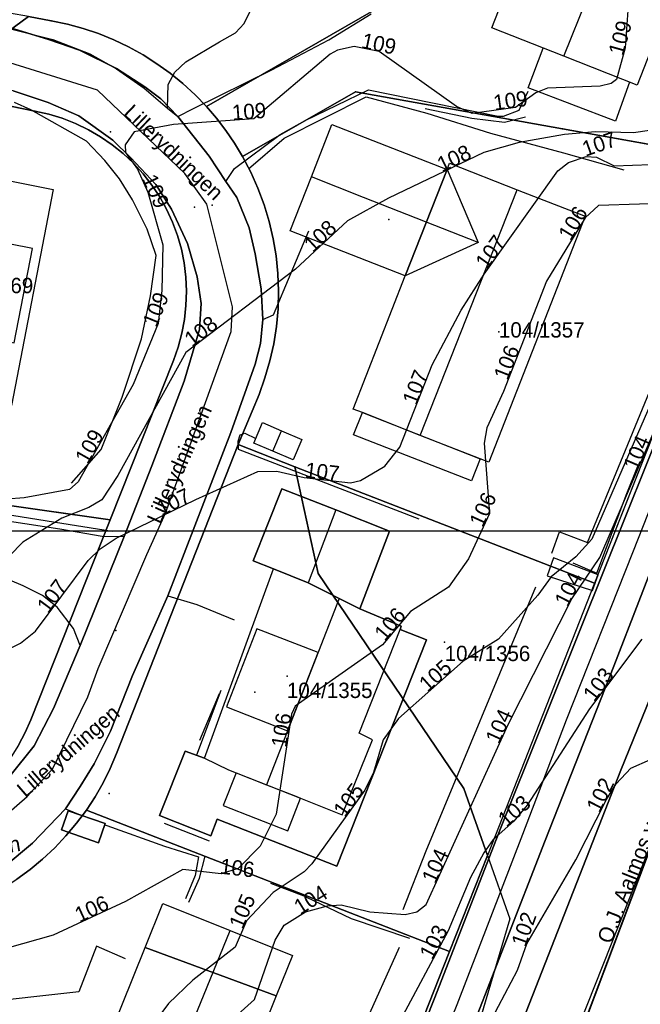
# Model space of a CAD drawing. Header units: metres. Extents: x 92348 to 92653, y 1600225 to 1600392.
# Tile 12 of 14: x 92551 to 92592, y 1600269 to 1600333. Entities that reach past the tile are written whole.
import ezdxf

# ---------------------------------------------------------------- set-up
doc = ezdxf.new("R2010")
doc.units = ezdxf.units.M
doc.header["$LTSCALE"] = 25.4
for name, color, linetype in [('Adresse', 10, 'Continuous'), ('AnnenBygning', 10, 'Continuous'), ('AnnetVegarealAvgrensning', 10, 'Continuous'), ('ArealressursFlate', 10, 'Continuous'), ('ArealressursGrense', 10, 'Continuous'), ('Bestillingspolygon', 10, 'Continuous'), ('Bygning', 10, 'Continuous'), ('Bygningsdelelinje', 10, 'Continuous'), ('Bygningslinje', 10, 'Continuous'), ('Eiendomsgrense', 10, 'Continuous'), ('elveg20.v_kartverket_255_veglenke', 10, 'Continuous'), ('GatenavnTekst', 10, 'Continuous'), ('Gidtekst', 10, 'Continuous'), ('Gjerde', 10, 'Continuous'), ('GnrBnrTekst', 10, 'Continuous'), ('Hekk', 10, 'Continuous'), ('HoydeTekst', 10, 'Continuous'), ('HøydeKurve', 10, 'Continuous'), ('KantUtsnitt', 10, 'Continuous'), ('Kumlokk', 10, 'Continuous'), ('MurLoddrett', 10, 'Continuous'), ('Mønelinje', 10, 'Continuous'), ('Rutenett', 10, 'Continuous'), ('Takkant', 10, 'Continuous'), ('Taksprang', 10, 'Continuous'), ('TaksprangBunn', 10, 'Continuous'), ('Teig', 10, 'Continuous'), ('Teiggrensepunkt', 10, 'Continuous'), ('Trapp', 10, 'Continuous'), ('VegAnnenAvgrensning', 10, 'Continuous'), ('Vegdekkekant', 10, 'Continuous'), ('VegGåendeOgSyklende', 10, 'Continuous'), ('VegKjørende', 10, 'Continuous'), ('Veranda', 10, 'Continuous')]:
    doc.layers.add(name, color=color, linetype=linetype)

msp = doc.modelspace()

# ---------------------------------------------------------------- linework, layer by layer
at = {"layer": 'Adresse'}
for p in [(92575.21, 1600320.297), (92566.484, 1600289.483)]:
    msp.add_point(p, dxfattribs=at)
at = {"layer": 'AnnenBygning'}
for points in [[(92566.41, 1600305.72, 108.85), (92566.98, 1600307.05, 108.85), (92568.22, 1600306.52, 109.23), (92569.54, 1600305.96, 108.85), (92568.98, 1600304.63, 108.85), (92567.66, 1600305.2, 109.23)], [(92553.89, 1600280.51, 107.84), (92554.33, 1600281.76, 107.6), (92556.74, 1600280.92, 107.6), (92556.3, 1600279.67, 107.84)]]:
    msp.add_polyline3d(points, close=True, dxfattribs=at)
at = {"layer": 'AnnetVegarealAvgrensning'}
msp.add_line((92554.14, 1600281.88, 106.48), (92555.22, 1600281.44, 106.48), dxfattribs=at)
for points in [[(92560.79, 1600327.55, 109.05), (92560.84, 1600329.09, 109.06), (92561.27, 1600329.89, 109), (92562, 1600330.57, 108.99), (92564.18, 1600331.86, 108.98), (92565.23, 1600332.44, 108.98), (92565.8, 1600333.05, 109), (92566.4, 1600334.29, 109.13), (92566.64, 1600336.5, 109.11)], [(92561.46, 1600326.99, 109.03), (92562.5, 1600327.53, 109.07), (92567.6, 1600330.03, 109.09), (92571.31, 1600331.99, 109.14), (92574.06, 1600333.68, 109.22)], [(92564.6, 1600322.77, 108.63), (92565.15, 1600323.62, 108.75), (92568.13, 1600325.83, 108.89), (92569.77, 1600326.74, 108.92), (92573.9, 1600328.74, 109.02)], [(92573.9, 1600328.74, 109.02), (92582.35, 1600327.01, 109.17), (92582.68, 1600327.01, 109.17), (92583.71, 1600327.42, 109.17), (92584.3, 1600328.65, 109.17)], [(92567.01, 1600313.78, 107.87), (92567.7, 1600314.08, 107.88), (92570.01, 1600319.54, 107.92)], [(92577.2, 1600300.76, 106.72), (92565.42, 1600305.29, 107.53), (92565.4, 1600305.84, 107.53), (92565.53, 1600306.26, 107.57), (92565.84, 1600306.36, 107.61), (92566.54, 1600306.02, 107.61)], [(92547.2, 1600301.22, 108.75), (92550.5, 1600300.64, 107.97), (92553.79, 1600300.13, 107.4), (92556.54, 1600299.65, 106.84), (92557.97, 1600299.64, 106.84)], [(92555.11, 1600292.53, 106.42), (92554.67, 1600293.63, 106.58), (92553.61, 1600295.03, 106.85), (92552.65, 1600295.78, 107.05), (92551.4, 1600296.42, 107.41), (92549.49, 1600297.21, 107.86), (92546.83, 1600297.86, 108.43)], [(92560.81, 1600295.77, 106.84), (92562.71, 1600295.2, 106.89), (92565.13, 1600294.2, 106.84)], [(92556.72, 1600280.85, 106.48), (92556.85, 1600280.79, 106.48), (92560.61, 1600279.45, 106.23), (92562.81, 1600278.75, 106.25), (92562.59, 1600277.55, 106.14), (92561.97, 1600276.02, 106.13)], [(92558.06, 1600272.1, 106.14), (92556.18, 1600272.93, 106.14), (92555.02, 1600269.96, 106.14), (92548.18, 1600269.21, 106.09)]]:
    msp.add_polyline3d(points, dxfattribs=at)
at = {"layer": 'ArealressursFlate'}
for points in [[(92626.35, 1600369.82), (92572.99, 1600228.22), (92572.49, 1600228.47), (92566.53, 1600231.48), (92559.38, 1600234.52), (92559.38, 1600234.53), (92561.78, 1600234.11), (92563.98, 1600234.03), (92566.17, 1600234.51), (92567.97, 1600235.26), (92569.89, 1600236.6), (92571.18, 1600237.88), (92572.19, 1600239.49), (92573.07, 1600240.91), (92575.81, 1600247.75), (92583.15, 1600266.06), (92590.33, 1600284.4), (92595.33, 1600296.7)], [(92550.16, 1600278.1), (92552, 1600279.65), (92554.14, 1600281.88), (92555.11, 1600283.34), (92556.02, 1600284.81), (92557.08, 1600286.94), (92558.52, 1600290.57), (92560.81, 1600295.77), (92564.93, 1600306.41), (92566.51, 1600310.85), (92566.85, 1600312.2), (92567.01, 1600313.78), (92566.9, 1600315.76), (92566.51, 1600318.05), (92566.11, 1600319.75), (92565.32, 1600321.73), (92564.6, 1600322.77), (92563.5, 1600324.42), (92561.46, 1600326.99), (92560.36, 1600328.15), (92559.32, 1600328.94), (92557.48, 1600330.13), (92555.06, 1600331.31), (92553.05, 1600332.02), (92550.78, 1600332.72)], [(92550.78, 1600332.72), (92553.05, 1600332.02), (92555.06, 1600331.31), (92557.48, 1600330.13), (92559.32, 1600328.94), (92560.36, 1600328.15), (92561.46, 1600326.99), (92563.5, 1600324.42), (92564.6, 1600322.77), (92565.32, 1600321.73), (92566.11, 1600319.75), (92566.51, 1600318.05), (92566.9, 1600315.76), (92567.01, 1600313.78), (92566.85, 1600312.2), (92566.51, 1600310.85), (92564.93, 1600306.41), (92560.81, 1600295.77), (92558.52, 1600290.57), (92557.08, 1600286.94), (92556.02, 1600284.81), (92555.11, 1600283.34), (92554.14, 1600281.88), (92552, 1600279.65), (92550.16, 1600278.1)], [(92550.52, 1600284.02), (92552.11, 1600286), (92553.36, 1600288.42), (92555.11, 1600292.53), (92557.97, 1600299.64), (92559.78, 1600304.24), (92561.88, 1600309.76), (92562.88, 1600313.11), (92562.99, 1600314.82), (92562.72, 1600316.54), (92562.1, 1600318.73), (92561.05, 1600320.96), (92560.04, 1600322.56), (92558.4, 1600324.3), (92557.23, 1600325.46), (92555.01, 1600327.04), (92553.01, 1600327.9), (92550.74, 1600328.67)], [(92550.74, 1600328.67), (92553.01, 1600327.9), (92555.01, 1600327.04), (92557.23, 1600325.46), (92558.4, 1600324.3), (92560.04, 1600322.56), (92561.05, 1600320.96), (92562.1, 1600318.73), (92562.72, 1600316.54), (92562.99, 1600314.82), (92562.88, 1600313.11), (92561.88, 1600309.76), (92559.78, 1600304.24), (92557.97, 1600299.64), (92555.11, 1600292.53), (92553.36, 1600288.42), (92552.11, 1600286), (92550.52, 1600284.02)], [(92594.89, 1600311.54), (92587.74, 1600293.72), (92582.49, 1600280.61), (92578.21, 1600269.58), (92572.58, 1600255.42), (92568.21, 1600244.6), (92567.23, 1600242.92), (92566.1, 1600241.59), (92564.07, 1600240.6), (92561.83, 1600240.47), (92558.32, 1600241.01), (92552.6, 1600242.66), (92544.26, 1600245.66)], [(92544.26, 1600245.66), (92552.6, 1600242.66), (92558.32, 1600241.01), (92561.83, 1600240.47), (92564.07, 1600240.6), (92566.1, 1600241.59), (92567.23, 1600242.92), (92568.21, 1600244.6), (92572.58, 1600255.42), (92578.21, 1600269.58), (92582.49, 1600280.61), (92587.74, 1600293.72), (92594.89, 1600311.54)], [(92593.14, 1600299.61), (92589.87, 1600291.18), (92585.4, 1600279.82), (92580.05, 1600266.09)]]:
    msp.add_lwpolyline(points, dxfattribs=at)
msp.add_lwpolyline([(92612.85, 1600341.61), (92610.54, 1600335.38), (92607.01, 1600326.42), (92602.86, 1600315.86), (92599.64, 1600307.59), (92595.33, 1600296.7), (92590.33, 1600284.4), (92583.15, 1600266.06), (92575.81, 1600247.75), (92573.07, 1600240.91), (92571.36, 1600241.63), (92570.97, 1600242.22), (92570.89, 1600242.96), (92574.2, 1600251.42), (92580.05, 1600266.09), (92585.4, 1600279.82), (92589.87, 1600291.18), (92593.14, 1600299.61), (92597.21, 1600310.1), (92601.59, 1600321.17), (92609.85, 1600341.77), (92610.3, 1600342.1), (92610.98, 1600342.26), (92611.51, 1600342.18)], close=True, dxfattribs=at)
at = {"layer": 'ArealressursGrense'}
msp.add_line((92555.11, 1600292.53), (92557.97, 1600299.64), dxfattribs=at)
for points in [[(92609.89, 1600349.92), (92594.89, 1600311.54), (92587.74, 1600293.72), (92582.49, 1600280.61), (92578.21, 1600269.58), (92572.58, 1600255.42), (92568.21, 1600244.6), (92567.23, 1600242.92), (92566.1, 1600241.59), (92564.07, 1600240.6), (92561.83, 1600240.47), (92558.32, 1600241.01), (92552.6, 1600242.66), (92544.26, 1600245.66), (92532.08, 1600248.6), (92524.98, 1600249.68), (92517.35, 1600250.15), (92506.29, 1600250.34)], [(92612.85, 1600341.61), (92611.51, 1600342.18), (92610.98, 1600342.26), (92610.3, 1600342.1), (92609.85, 1600341.77), (92601.59, 1600321.17), (92597.21, 1600310.1), (92593.14, 1600299.61), (92589.87, 1600291.18), (92585.4, 1600279.82), (92580.05, 1600266.09), (92574.2, 1600251.42), (92570.89, 1600242.96), (92570.97, 1600242.22), (92571.36, 1600241.63), (92573.07, 1600240.91)], [(92612.85, 1600341.61), (92610.54, 1600335.38), (92607.01, 1600326.42), (92602.86, 1600315.86), (92599.64, 1600307.59), (92595.33, 1600296.7), (92590.33, 1600284.4), (92583.15, 1600266.06), (92575.81, 1600247.75), (92573.07, 1600240.91)], [(92550.78, 1600332.72), (92553.05, 1600332.02), (92555.06, 1600331.31), (92557.48, 1600330.13), (92559.32, 1600328.94)], [(92557.97, 1600299.64), (92559.78, 1600304.24), (92561.88, 1600309.76), (92562.88, 1600313.11), (92562.99, 1600314.82), (92562.72, 1600316.54), (92562.1, 1600318.73), (92561.05, 1600320.96), (92560.04, 1600322.56), (92558.4, 1600324.3), (92557.23, 1600325.46), (92555.01, 1600327.04), (92553.01, 1600327.9), (92550.74, 1600328.67), (92546.17, 1600329.42)], [(92559.32, 1600328.94), (92560.36, 1600328.15), (92561.46, 1600326.99)], [(92561.46, 1600326.99), (92563.5, 1600324.42), (92564.6, 1600322.77)], [(92564.6, 1600322.77), (92565.32, 1600321.73), (92566.11, 1600319.75), (92566.51, 1600318.05), (92566.9, 1600315.76), (92567.01, 1600313.78)], [(92567.01, 1600313.78), (92566.85, 1600312.2), (92566.51, 1600310.85), (92564.93, 1600306.41), (92560.81, 1600295.77)], [(92554.14, 1600281.88), (92555.11, 1600283.34), (92556.02, 1600284.81), (92557.08, 1600286.94), (92558.52, 1600290.57), (92560.81, 1600295.77)], [(92555.11, 1600292.53), (92553.36, 1600288.42), (92552.11, 1600286), (92550.52, 1600284.02), (92548.86, 1600282.42), (92547.17, 1600281.19), (92544.69, 1600279.89), (92542.41, 1600279.3), (92540.53, 1600279.09), (92538.04, 1600279.17), (92531.43, 1600279.34)], [(92554.14, 1600281.88), (92552, 1600279.65), (92550.16, 1600278.1), (92547.92, 1600276.77), (92545.16, 1600275.68), (92542, 1600275.13)]]:
    msp.add_lwpolyline(points, dxfattribs=at)
at = {"layer": 'Bestillingspolygon'}
msp.add_lwpolyline([(92626.349, 1600369.817), (92451.714, 1600386.577), (92380.721, 1600373.117), (92356.874, 1600346.697), (92347.8, 1600302.329), (92365.622, 1600254.393), (92417.025, 1600227.014), (92571.817, 1600225.094)], close=True, dxfattribs=at)
at = {"layer": 'Bygning'}
for points in [[(92595.9, 1600340.52, 112.86), (92591.39, 1600329.04, 112.86), (92586.62, 1600330.92, 115.43), (92581.92, 1600332.77, 112.86), (92586.19, 1600343.66, 112.87)], [(92576.28, 1600316.61, 111.02), (92568.79, 1600319.54, 111.02), (92570.17, 1600323.06, 112.96), (92571.51, 1600326.48, 111.02), (92579.01, 1600323.54, 111.07)], [(92549.85, 1600322.93, 116.72), (92553.35, 1600322.25, 113.45), (92550.63, 1600308.17, 113.45), (92547.12, 1600308.85, 116.72), (92543.9, 1600309.47, 116.72), (92540.22, 1600310.18, 113.45), (92542.94, 1600324.27, 113.45), (92546.63, 1600323.56, 116.72)], [(92576.28, 1600316.61, 111.02), (92579.01, 1600323.54, 111.07), (92579.17, 1600323.96, 111.07), (92583.58, 1600322.23, 113.54), (92588, 1600320.5, 111.07), (92581.73, 1600304.48, 111.07), (92581.17, 1600304.7, 111.38), (92580.61, 1600303.25, 109.15), (92572.92, 1600306.26, 109.11), (92573.49, 1600307.7, 109.11), (92572.89, 1600307.93, 111.07)], [(92573.33, 1600294.91, 109.21), (92569.95, 1600296.61, 109.62), (92567.7, 1600297.53, 109.88), (92566.37, 1600298.04, 109.21), (92568.25, 1600302.74, 109.21), (92571.76, 1600301.36, 111.33), (92575.26, 1600299.97, 109.21)], [(92563.2, 1600285.19, 109.89), (92567.7, 1600297.53, 109.88), (92569.95, 1600296.61, 109.62), (92573.33, 1600294.91, 109.21), (92576.03, 1600293.79, 109.86), (92575.95, 1600293.57, 109.86), (92577.67, 1600292.89, 107.4), (92571.83, 1600278.15, 107.4), (92564.04, 1600281.22, 107.46), (92563.61, 1600280.13, 107.46), (92560.28, 1600281.44, 107.46), (92561.94, 1600285.65, 107.48)], [(92567.87, 1600269.69, 108.76), (92559.33, 1600272.84, 108.76), (92560.49, 1600275.72, 108.76), (92564.88, 1600273.96, 111.04), (92568.93, 1600272.33, 108.76)], [(92567.87, 1600269.69, 108.76), (92565.91, 1600264.8, 108.76), (92566.94, 1600264.4, 106.24), (92561.41, 1600250.68, 106.24), (92552.61, 1600254.23, 106.24), (92553.88, 1600257.37, 106.24), (92553.21, 1600257.62, 108.76), (92559.33, 1600272.84, 108.76)]]:
    msp.add_polyline3d(points, close=True, dxfattribs=at)
at = {"layer": 'Bygningsdelelinje'}
for p, q in [((92576.28, 1600316.61, 111.02), (92579.01, 1600323.54, 111.07)), ((92567.87, 1600269.69, 108.76), (92559.33, 1600272.84, 108.76))]:
    msp.add_line(p, q, dxfattribs=at)
msp.add_polyline3d([(92567.7, 1600297.53, 109.88), (92569.95, 1600296.61, 109.62), (92573.33, 1600294.91, 109.21)], dxfattribs=at)
at = {"layer": 'Bygningslinje'}
for points in [[(92579.01, 1600323.54, 111.07), (92581.03, 1600318.78, 112.96), (92576.28, 1600316.61, 111.02)], [(92546.29, 1600313.14, 117.86), (92550.81, 1600312.26, 116.15), (92551.99, 1600318.4, 116.15), (92547.47, 1600319.28, 117.86), (92546.29, 1600313.14, 117.86)], [(92570.61, 1600292.08, 113.35), (92566.61, 1600293.62, 111.92), (92564.63, 1600288.52, 111.92), (92568.62, 1600286.96, 113.35), (92570.61, 1600292.08, 113.35)]]:
    msp.add_polyline3d(points, dxfattribs=at)
at = {"layer": 'Eiendomsgrense'}
for p, q in [((92551.74, 1600333.52), (92545.27, 1600328.76)), ((92553.22, 1600333.24), (92551.74, 1600333.52)), ((92563.34, 1600327.65), (92574.21, 1600333.9)), ((92545.27, 1600328.76), (92552.15, 1600327.34)), ((92565.69, 1600324.39), (92573.04, 1600328.61)), ((92573.04, 1600328.61), (92586.53, 1600326.19)), ((92586.53, 1600326.19), (92599.38, 1600323.89)), ((92599.38, 1600323.89), (92588.61, 1600296.58)), ((92561.19, 1600311.1), (92557.06, 1600300.72)), ((92565.4, 1600305.62), (92566.76, 1600308.89)), ((92557.48, 1600285.48), (92565.4, 1600305.62)), ((92565.4, 1600305.62), (92569.1, 1600304.18)), ((92557.06, 1600300.72), (92530.91, 1600304.42)), ((92569.1, 1600304.18), (92588.61, 1600296.58)), ((92569.1, 1600304.18), (92570.62, 1600297.22)), ((92557.06, 1600300.72), (92551.89, 1600287.68)), ((92570.62, 1600297.22), (92580.1, 1600283.21)), ((92588.61, 1600296.58), (92581.64, 1600278.84)), ((92580.1, 1600283.21), (92581.64, 1600278.84)), ((92555.51, 1600281.8), (92579.16, 1600272.59)), ((92581.64, 1600278.84), (92579.16, 1600272.59)), ((92581.64, 1600278.84), (92583.09, 1600274.71)), ((92583.09, 1600274.71), (92580.57, 1600266.21)), ((92579.16, 1600272.59), (92567.91, 1600244.1))]:
    msp.add_line(p, q, dxfattribs=at)
for points in [[(92563.34, 1600327.65), (92562.59, 1600328.42), (92561.8, 1600329.14), (92560.97, 1600329.82), (92560.11, 1600330.44), (92559.2, 1600331.01), (92558.26, 1600331.53), (92557.3, 1600331.99), (92556.31, 1600332.4), (92555.3, 1600332.74), (92554.27, 1600333.02), (92553.22, 1600333.24)], [(92552.15, 1600327.34), (92553.06, 1600327.14), (92553.94, 1600326.88), (92554.8, 1600326.54), (92555.64, 1600326.14), (92556.44, 1600325.68), (92557.19, 1600325.16), (92557.91, 1600324.58), (92558.59, 1600323.95), (92559.21, 1600323.26), (92559.77, 1600322.53), (92560.29, 1600321.76), (92560.74, 1600320.96), (92561.12, 1600320.12), (92561.44, 1600319.25), (92561.7, 1600318.36), (92561.88, 1600317.46), (92561.99, 1600316.53), (92562.03, 1600315.61), (92562, 1600314.69), (92561.9, 1600313.78), (92561.74, 1600312.87), (92561.5, 1600311.97), (92561.19, 1600311.1)], [(92565.69, 1600324.39), (92565.17, 1600325.26), (92564.6, 1600326.09), (92563.99, 1600326.88), (92563.34, 1600327.65)], [(92566.76, 1600308.89), (92567.14, 1600309.97), (92567.47, 1600311.07), (92567.72, 1600312.19), (92567.89, 1600313.32), (92568, 1600314.46), (92568.03, 1600315.61), (92567.98, 1600316.76), (92567.87, 1600317.91), (92567.68, 1600319.03), (92567.42, 1600320.15), (92567.09, 1600321.25), (92566.69, 1600322.33), (92566.23, 1600323.38), (92565.69, 1600324.39)], [(92551.89, 1600287.68), (92551.52, 1600286.85), (92551.08, 1600286.04), (92550.6, 1600285.27), (92550.05, 1600284.54), (92549.44, 1600283.86), (92548.79, 1600283.21), (92548.08, 1600282.63), (92547.34, 1600282.1), (92546.56, 1600281.62), (92545.74, 1600281.21), (92544.9, 1600280.86), (92544.02, 1600280.58), (92543.14, 1600280.36), (92542.23, 1600280.21), (92541.32, 1600280.14), (92540.41, 1600280.13)], [(92555.51, 1600281.8), (92556.08, 1600282.67), (92556.6, 1600283.58), (92557.06, 1600284.52), (92557.48, 1600285.48)], [(92549.15, 1600276.19), (92550.09, 1600276.72), (92550.98, 1600277.3), (92551.85, 1600277.93), (92552.66, 1600278.61), (92553.45, 1600279.34), (92554.18, 1600280.12), (92554.87, 1600280.94), (92555.51, 1600281.8)]]:
    msp.add_lwpolyline(points, dxfattribs=at)
at = {"layer": 'elveg20.v_kartverket_255_veglenke'}
for points in [[(92609.557, 1600345.286, 105.089), (92607.681, 1600340.544, 105.159), (92603.309, 1600329.323, 105.049), (92599.177, 1600318.829, 104.949), (92595.185, 1600308.897, 104.699), (92591.102, 1600298.558, 104.219), (92586.777, 1600287.67, 103.909), (92583.935, 1600280.204, 103.719), (92579.644, 1600269.118, 103.279), (92575.997, 1600260.122, 102.839), (92570.998, 1600247.423, 102.319), (92568.778, 1600242.507, 102.169), (92568.344, 1600241.643, 102.089)], [(92473.431, 1600274.052, 108.94), (92476.608, 1600273.794, 108.939), (92484.016, 1600273.915, 108.639), (92490.619, 1600274.079, 108.239), (92497.493, 1600274.663, 108.139), (92508.799, 1600276.36, 107.739), (92513.372, 1600276.882, 107.539), (92525.56, 1600277.439, 107.139), (92536.529, 1600276.808, 107.139), (92546.738, 1600278.428, 107.239), (92551.65, 1600282.683, 107.239), (92553.326, 1600284.504, 107.339), (92555.603, 1600289.175, 107.439), (92556.274, 1600291.026, 107.439), (92559.459, 1600298.466, 107.839), (92560.673, 1600301.157, 107.939), (92564.952, 1600312.984, 108.639), (92565.039, 1600314.593, 108.939), (92563.365, 1600321.29, 109.439), (92561.921, 1600323.293, 109.639), (92556.228, 1600328.706, 110.039), (92548.132, 1600331.243, 110.739), (92545.291, 1600331.745, 110.939), (92526.127, 1600334.906, 111.739)], [(92593.38, 1600282.318, 102.846), (92576.513, 1600239.834, 101.339), (92575.545, 1600238.139, 101.079)]]:
    msp.add_polyline3d(points, dxfattribs=at)
at = {"layer": 'Gidtekst'}
for p in [(92582.386, 1600312.972), (92557.421, 1600293.515), (92578.839, 1600292.737), (92568.595, 1600290.538)]:
    msp.add_point(p, dxfattribs=at)
at = {"layer": 'Gjerde'}
for p, q in [((92590.49, 1600304.89, 106.56), (92592.86, 1600310.65, 106.64)), ((92562.9, 1600286.35, 108.04), (92564.19, 1600289.41, 108.01))]:
    msp.add_line(p, q, dxfattribs=at)
msp.add_polyline3d([(92585.83, 1600298.55, 106.63), (92586.33, 1600299.94, 106.65), (92588.16, 1600299.24, 106.43), (92590.49, 1600304.89, 106.56)], dxfattribs=at)
at = {"layer": 'Hekk'}
for p, q in [((92560.58, 1600280.95, 108.12), (92563.51, 1600279.8, 108.1)), ((92575.88, 1600272.84, 104.07), (92571.15, 1600262.36, 104.04))]:
    msp.add_line(p, q, dxfattribs=at)
for points in [[(92554.53, 1600303.11, 110.05), (92556.47, 1600305.29, 110.05), (92557.84, 1600308.72, 110.05), (92559.11, 1600312.52, 110.13), (92559.68, 1600315.31, 110.17), (92560.06, 1600317.94, 110.17), (92559.47, 1600319.66, 110.17), (92558.51, 1600321.57, 110.17), (92557.66, 1600322.93, 110.17), (92556.71, 1600324.14, 110.17), (92555.51, 1600325.4, 110.17), (92551.89, 1600327.44, 110.34), (92550.82, 1600327.9, 110.34)], [(92576.16, 1600275.32, 105.41), (92577.64, 1600279.15, 105.55), (92584.79, 1600296.35, 106.07)]]:
    msp.add_polyline3d(points, dxfattribs=at)
at = {"layer": 'HøydeKurve'}
for points in [[(92591.05, 1600337.57, 109), (92590.62, 1600331.47, 109), (92590.04, 1600329.41, 109), (92589.7, 1600329.15, 109), (92588.99, 1600328.98, 109), (92585.56, 1600328.85, 109), (92584.8, 1600328.55, 109), (92583.46, 1600327.58, 109), (92580.65, 1600327.19, 109), (92579.63, 1600327.66, 109), (92574.58, 1600331.23, 109), (92572.96, 1600331.57, 109), (92571.88, 1600331.32, 109), (92571.4, 1600331.06, 109), (92566.43, 1600326.85, 109), (92561.18, 1600326.47, 109), (92558.62, 1600325.99, 109), (92558.04, 1600325.16, 109), (92558.05, 1600324.66, 109), (92558.84, 1600323.56, 109), (92559.51, 1600322.07, 109), (92560.5, 1600318.64, 109), (92560.42, 1600315.67, 109), (92560.18, 1600313.5, 109), (92558.55, 1600309.54, 109), (92554.97, 1600303.19, 109), (92554.42, 1600302.69, 109), (92551.46, 1600302.14, 109), (92550.3, 1600302.07, 109)], [(92593.1, 1600326.21, 108), (92591.16, 1600325.94, 108), (92588.68, 1600325.99, 108), (92586.67, 1600325.83, 108), (92583.7, 1600325.31, 108), (92581.41, 1600324.65, 108), (92575.19, 1600321.68, 108), (92572.52, 1600320.19, 108), (92569.13, 1600317.05, 108), (92561.98, 1600311.63, 108), (92557.56, 1600303.61, 108), (92556.52, 1600302.02, 108), (92555.68, 1600301.53, 108), (92553.9, 1600300.82, 108), (92551.36, 1600299.25, 108), (92548.76, 1600296.62, 108)], [(92549.8, 1600291.99, 107), (92551.22, 1600292.68, 107), (92552.19, 1600293.46, 107), (92555.62, 1600298.07, 107), (92556.4, 1600298.83, 107), (92557.46, 1600299.52, 107), (92562.65, 1600302.05, 107), (92566.69, 1600303.86, 107), (92567.91, 1600303.88, 107), (92569.71, 1600303.48, 107), (92572.72, 1600303.13, 107), (92573.36, 1600303.27, 107), (92574.95, 1600304.22, 107), (92575.94, 1600305.45, 107), (92578.05, 1600310.81, 107), (92579.92, 1600314.37, 107), (92581.42, 1600316.73, 107), (92586.22, 1600323.45, 107), (92586.92, 1600323.99, 107), (92588.08, 1600324.39, 107), (92588.74, 1600324.35, 107), (92589.89, 1600323.79, 107), (92592.28, 1600323.86, 107)], [(92594.21, 1600321.38, 106), (92588.88, 1600321.2, 106), (92588, 1600320.4, 106), (92585.49, 1600316.27, 106), (92582.68, 1600309.07, 106), (92581.6, 1600306.72, 106), (92581.43, 1600305.72, 106), (92581.77, 1600301.13, 106), (92580.4, 1600298.18, 106), (92579.11, 1600296.33, 106), (92576.62, 1600294.74, 106), (92574.8, 1600292.58, 106), (92569.11, 1600288.58, 106), (92568.88, 1600288.05, 106), (92567.87, 1600281.54, 106), (92566.83, 1600279.45, 106), (92565.4, 1600278, 106), (92564.3, 1600277.65, 106), (92561.79, 1600277.94, 106), (92558.06, 1600275.84, 106), (92553.34, 1600273.66, 106), (92549.32, 1600272.52, 106)], [(92564.94, 1600268.1, 104), (92566.47, 1600269.45, 104), (92567.8, 1600273.33, 104), (92568.4, 1600274.3, 104), (92569.79, 1600275.17, 104), (92571.23, 1600275.57, 104), (92572.1, 1600275.63, 104), (92573.97, 1600275.17, 104), (92576.27, 1600275, 104), (92577.04, 1600275.17, 104), (92577.64, 1600275.65, 104), (92582.99, 1600287.39, 104), (92587.15, 1600295.57, 104), (92588.96, 1600298.26, 104), (92595.07, 1600312.44, 104)], [(92593.16, 1600310.29, 105), (92588.45, 1600299.45, 105), (92587.39, 1600298.31, 105), (92585.8, 1600297.01, 105), (92584.93, 1600295.81, 105), (92582.36, 1600292.95, 105), (92580.05, 1600291.51, 105), (92575.85, 1600287.78, 105), (92574.85, 1600286.38, 105), (92574.22, 1600284.25, 105), (92573.66, 1600283.1, 105), (92570.19, 1600278.29, 105), (92569.71, 1600277.77, 105), (92567.69, 1600276.43, 105), (92565.94, 1600274.59, 105), (92565.21, 1600272.87, 105), (92562.44, 1600270.71, 105), (92560.86, 1600269.19, 105), (92559.53, 1600267.42, 105)], [(92591.7, 1600292.95, 103), (92588.29, 1600288.4, 103), (92584.24, 1600282.13, 103), (92583.36, 1600281.07, 103), (92582.01, 1600279.89, 103), (92581.4, 1600279.01, 103), (92580.54, 1600277.41, 103), (92579.08, 1600273.94, 103), (92575.81, 1600267.81, 103), (92572.93, 1600261.83, 103), (92571.45, 1600259.71, 103), (92569.25, 1600255.04, 103), (92567.83, 1600252.67, 103), (92566.17, 1600249.33, 103), (92564.97, 1600247.43, 103), (92561.92, 1600245.78, 103), (92559.93, 1600245.13, 103), (92555.93, 1600244.95, 103), (92553.47, 1600245.25, 103), (92553, 1600245.52, 103), (92552.23, 1600246.33, 103), (92551.01, 1600248.15, 103)], [(92550.52, 1600243.76, 102), (92554, 1600243.12, 102), (92560.86, 1600242.25, 102), (92562.3, 1600242.32, 102), (92563.26, 1600242.56, 102), (92564.39, 1600242.99, 102), (92565.42, 1600243.64, 102), (92566.29, 1600244.66, 102), (92570.77, 1600252.61, 102), (92572.02, 1600255.56, 102), (92573.79, 1600258.85, 102), (92575.91, 1600260.59, 102), (92578.99, 1600264.67, 102), (92581.12, 1600266.67, 102), (92583.59, 1600271.37, 102), (92584.2, 1600273.08, 102), (92587.41, 1600278.56, 102), (92589.4, 1600282.5, 102), (92590.03, 1600283.51, 102), (92590.98, 1600284.53, 102), (92592.27, 1600285.1, 102)]]:
    msp.add_polyline3d(points, dxfattribs=at)
at = {"layer": 'KantUtsnitt'}
for q in [(92572.99, 1600228.22), (92577.3, 1600239.65)]:
    msp.add_line((92626.35, 1600369.82), q, dxfattribs=at)
msp.add_lwpolyline([(92626.35, 1600369.82), (92571.82, 1600225.09), (92417.03, 1600227.02), (92365.62, 1600254.39), (92347.8, 1600302.33), (92356.88, 1600346.7), (92380.72, 1600373.12), (92451.71, 1600386.58), (92626.35, 1600369.82)], dxfattribs=at)
msp.add_lwpolyline([(92626.35, 1600369.82), (92571.82, 1600225.09), (92417.03, 1600227.02), (92365.62, 1600254.39), (92347.8, 1600302.33), (92356.88, 1600346.7), (92380.72, 1600373.12), (92451.71, 1600386.58), (92626.35, 1600369.82)], dxfattribs=at)
for points in [[(92432.74, 1600382.98, 127.29), (92451.71, 1600386.58, 127.29), (92626.35, 1600369.82, 127.29), (92571.82, 1600225.09, 127.29), (92417.03, 1600227.02, 127.29), (92365.62, 1600254.39, 127.29), (92347.8, 1600302.33, 127.29), (92356.88, 1600346.7, 127.29), (92380.72, 1600373.12, 127.29), (92432.74, 1600382.98, 127.29)], [(92623.34, 1600370.11, 104.13), (92626.35, 1600369.82, 104.05), (92577.14, 1600239.22, 100.22)]]:
    msp.add_polyline3d(points, dxfattribs=at)
at = {"layer": 'Kumlokk'}
for p in [(92557.09, 1600325.99, 108.9), (92562.56, 1600321.1, 108.46), (92563.71, 1600321.23, 108.53), (92557, 1600282.88, 106.64)]:
    msp.add_point(p, dxfattribs=at)
at = {"layer": 'MurLoddrett'}
for p, q in [((92564.26, 1600289.59, 107.04), (92562.68, 1600285.38, 107.04)), ((92569.8, 1600276.16, 104.51), (92567.53, 1600277.02, 104.86))]:
    msp.add_line(p, q, dxfattribs=at)
for points in [[(92566.08, 1600323.59, 108.81), (92568.4, 1600325.59, 108.96), (92573.75, 1600328.28, 109.06), (92577.69, 1600327.22, 109.04), (92581.85, 1600325.91, 108.38)], [(92577.58, 1600327.53, 109.11), (92580.62, 1600326.9, 109.18), (92582.75, 1600326.62, 109.11), (92584.13, 1600326.97, 109.13)], [(92581.85, 1600325.91, 108.38), (92586.59, 1600324.62, 107.86), (92590.52, 1600323.53, 106.89)], [(92520.9, 1600305.47, 109.8), (92525.57, 1600304.88, 109.72), (92534.97, 1600303.44, 109.68), (92543.88, 1600302, 109.51), (92547.37, 1600301.55, 109.38), (92552.96, 1600300.65, 108.36), (92557.18, 1600299.97, 107.31)], [(92587.2, 1600297.91, 104.79), (92588.76, 1600297.24, 104.81), (92590.73, 1600302.44, 104.92), (92591.44, 1600304.22, 104.96)], [(92562.19, 1600275.8, 106.09), (92562.87, 1600277.36, 106.18), (92563.26, 1600278.81, 106.22)], [(92569.8, 1600276.16, 104.51), (92572.77, 1600274.73, 104.27), (92576.56, 1600273.46, 103.86)]]:
    msp.add_polyline3d(points, dxfattribs=at)
at = {"layer": 'Mønelinje'}
for p, q in [((92586.62, 1600330.92, 115.43), (92594.32, 1600350.15, 115.43)), ((92573.57, 1600321.72, 112.96), (92570.17, 1600323.06, 112.96)), ((92577.26, 1600306.22, 113.54), (92583.58, 1600322.23, 113.54)), ((92581.03, 1600318.78, 112.96), (92573.57, 1600321.72, 112.96)), ((92567.66, 1600305.2, 109.23), (92568.22, 1600306.52, 109.23)), ((92571.76, 1600301.36, 111.33), (92569.95, 1600296.61, 111.33)), ((92571.97, 1600295.59, 113.35), (92567.25, 1600283.45, 113.35)), ((92557.51, 1600255.9, 111.04), (92564.88, 1600273.96, 111.04))]:
    msp.add_line(p, q, dxfattribs=at)
at = {"layer": 'Rutenett'}
msp.add_line((92347.8, 1600300), (92626.349, 1600300), dxfattribs=at)
at = {"layer": 'Takkant'}
for p, q in [((92563.2, 1600285.19, 109.89), (92567.7, 1600297.53, 109.88)), ((92567.87, 1600269.69, 108.76), (92565.91, 1600264.8, 108.76))]:
    msp.add_line(p, q, dxfattribs=at)
for points in [[(92595.9, 1600340.52, 112.86), (92591.39, 1600329.04, 112.86), (92586.62, 1600330.92, 115.43), (92581.92, 1600332.77, 112.86), (92586.19, 1600343.66, 112.87)], [(92576.28, 1600316.61, 111.02), (92568.79, 1600319.54, 111.02), (92570.17, 1600323.06, 112.96), (92571.51, 1600326.48, 111.02), (92579.01, 1600323.54, 111.07)], [(92549.85, 1600322.93, 116.72), (92553.35, 1600322.25, 113.45), (92550.63, 1600308.17, 113.45), (92547.12, 1600308.85, 116.72), (92543.9, 1600309.47, 116.72), (92540.22, 1600310.18, 113.45), (92542.94, 1600324.27, 113.45), (92546.63, 1600323.56, 116.72), (92549.85, 1600322.93, 116.72)], [(92579.01, 1600323.54, 111.07), (92579.17, 1600323.96, 111.07), (92583.58, 1600322.23, 113.54), (92588, 1600320.5, 111.07), (92581.73, 1600304.48, 111.07), (92581.17, 1600304.7, 111.38)], [(92573.49, 1600307.7, 111.41), (92572.89, 1600307.93, 111.07), (92576.28, 1600316.61, 111.02)], [(92581.17, 1600304.7, 109.15), (92580.61, 1600303.25, 109.15), (92572.92, 1600306.26, 109.11), (92573.49, 1600307.7, 109.11)], [(92566.41, 1600305.72, 108.85), (92566.98, 1600307.05, 108.85), (92568.22, 1600306.52, 109.23), (92569.54, 1600305.96, 108.85), (92568.98, 1600304.63, 108.85), (92567.66, 1600305.2, 109.23), (92566.41, 1600305.72, 108.85)], [(92573.33, 1600294.91, 109.21), (92575.26, 1600299.97, 109.21), (92571.76, 1600301.36, 111.33), (92568.25, 1600302.74, 109.21), (92566.37, 1600298.04, 109.21), (92567.7, 1600297.53, 109.88)], [(92575.95, 1600293.57, 109.86), (92576.03, 1600293.79, 109.86), (92573.33, 1600294.91, 112.16)], [(92575.95, 1600293.57, 107.4), (92577.67, 1600292.89, 107.4), (92571.83, 1600278.15, 107.4), (92564.04, 1600281.22, 107.46), (92563.61, 1600280.13, 107.46), (92560.28, 1600281.44, 107.46), (92561.94, 1600285.65, 107.48), (92563.2, 1600285.19, 107.48)], [(92553.89, 1600280.51, 107.84), (92556.3, 1600279.67, 107.84), (92556.74, 1600280.92, 107.6), (92554.33, 1600281.76, 107.6), (92553.89, 1600280.51, 107.84)], [(92559.33, 1600272.84, 108.76), (92560.49, 1600275.72, 108.76), (92564.88, 1600273.96, 111.04), (92568.93, 1600272.33, 108.76), (92567.87, 1600269.69, 108.76)], [(92553.88, 1600257.37, 109.11), (92553.21, 1600257.62, 108.76), (92559.33, 1600272.84, 108.76)]]:
    msp.add_polyline3d(points, dxfattribs=at)
at = {"layer": 'Taksprang'}
for p, q in [((92577.26, 1600306.22, 113.54), (92573.49, 1600307.7, 111.41)), ((92581.17, 1600304.7, 111.38), (92577.26, 1600306.22, 113.54)), ((92569.95, 1600296.61, 112.01), (92567.7, 1600297.53, 109.88)), ((92571.97, 1600295.59, 113.35), (92569.95, 1600296.61, 112.01)), ((92573.33, 1600294.91, 112.16), (92571.97, 1600295.59, 113.35)), ((92573.28, 1600286.81, 109.86), (92575.95, 1600293.57, 109.86)), ((92574.15, 1600286.39, 109.92), (92573.28, 1600286.81, 109.86)), ((92563.2, 1600285.19, 109.89), (92564.78, 1600284.43, 111.26)), ((92564.78, 1600284.43, 111.26), (92565.26, 1600284.24, 111.67)), ((92565.26, 1600284.24, 111.67), (92567.25, 1600283.45, 113.35)), ((92567.25, 1600283.45, 113.35), (92569.16, 1600282.7, 112.03)), ((92569.16, 1600282.7, 112.03), (92569.47, 1600282.57, 111.81))]:
    msp.add_line(p, q, dxfattribs=at)
for points in [[(92569.47, 1600282.57, 111.81), (92572.18, 1600281.5, 109.92), (92574.15, 1600286.39, 109.92)], [(92565.26, 1600284.24, 109.51), (92564.42, 1600282.11, 109.32), (92568.63, 1600280.45, 109.32), (92569.47, 1600282.57, 109.51)]]:
    msp.add_polyline3d(points, dxfattribs=at)
at = {"layer": 'TaksprangBunn'}
for p, q in [((92573.49, 1600307.7, 109.11), (92581.17, 1600304.7, 109.15)), ((92569.95, 1600296.61, 111.33), (92567.7, 1600297.53, 109.88)), ((92573.33, 1600294.91, 109.21), (92569.95, 1600296.61, 111.33)), ((92573.28, 1600286.81, 107.48), (92575.95, 1600293.57, 107.4)), ((92574.15, 1600286.39, 107.48), (92573.28, 1600286.81, 107.48)), ((92563.2, 1600285.19, 107.48), (92564.78, 1600284.43, 107.48)), ((92564.78, 1600284.43, 107.48), (92565.26, 1600284.24, 107.48)), ((92565.26, 1600284.24, 109.51), (92569.47, 1600282.57, 109.51))]:
    msp.add_line(p, q, dxfattribs=at)
for points in [[(92569.47, 1600282.57, 107.48), (92572.18, 1600281.5, 107.48), (92574.15, 1600286.39, 107.48)], [(92565.26, 1600284.24, 107.48), (92564.42, 1600282.11, 107.48), (92568.63, 1600280.45, 107.48), (92569.47, 1600282.57, 107.48)]]:
    msp.add_polyline3d(points, dxfattribs=at)
at = {"layer": 'Teig'}
for points in [[(92551.74, 1600333.52), (92550.49, 1600333.73), (92553.06, 1600356.44), (92553.38, 1600359.22), (92583.03, 1600356.15), (92581.27, 1600351.68), (92578.19, 1600343.91), (92574.21, 1600333.9), (92563.34, 1600327.65), (92562.59, 1600328.42), (92561.8, 1600329.14), (92560.97, 1600329.82), (92560.11, 1600330.44), (92559.2, 1600331.01), (92558.26, 1600331.53), (92557.3, 1600331.99), (92556.31, 1600332.4), (92555.3, 1600332.74), (92554.27, 1600333.02), (92553.22, 1600333.24)], [(92581.27, 1600351.68), (92583.03, 1600356.15), (92610.93, 1600353.26), (92609.94, 1600350.69), (92608.94, 1600348.14), (92604.53, 1600336.92), (92599.38, 1600323.89), (92586.53, 1600326.19), (92573.04, 1600328.61), (92565.69, 1600324.39), (92565.17, 1600325.26), (92564.6, 1600326.09), (92563.99, 1600326.88), (92563.34, 1600327.65), (92574.21, 1600333.9), (92578.19, 1600343.91)], [(92588.61, 1600296.58), (92569.1, 1600304.18), (92565.4, 1600305.62), (92566.76, 1600308.89), (92567.14, 1600309.97), (92567.47, 1600311.07), (92567.72, 1600312.19), (92567.89, 1600313.32), (92568, 1600314.46), (92568.03, 1600315.61), (92567.98, 1600316.76), (92567.87, 1600317.91), (92567.68, 1600319.03), (92567.42, 1600320.15), (92567.09, 1600321.25), (92566.69, 1600322.33), (92566.23, 1600323.38), (92565.69, 1600324.39), (92573.04, 1600328.61), (92586.53, 1600326.19), (92599.38, 1600323.89)], [(92555.51, 1600281.8), (92556.08, 1600282.67), (92556.6, 1600283.58), (92557.06, 1600284.52), (92557.48, 1600285.48), (92565.4, 1600305.62), (92569.1, 1600304.18), (92570.62, 1600297.22), (92580.1, 1600283.21), (92581.64, 1600278.84), (92579.16, 1600272.59)], [(92581.64, 1600278.84), (92580.1, 1600283.21), (92570.62, 1600297.22), (92569.1, 1600304.18), (92588.61, 1600296.58)]]:
    msp.add_lwpolyline(points, close=True, dxfattribs=at)
for points in [[(92551.08, 1600286.04), (92551.52, 1600286.85), (92551.89, 1600287.68), (92557.06, 1600300.72), (92561.19, 1600311.1), (92561.5, 1600311.97), (92561.74, 1600312.87), (92561.9, 1600313.78), (92562, 1600314.69), (92562.03, 1600315.61), (92561.99, 1600316.53), (92561.88, 1600317.46), (92561.7, 1600318.36), (92561.44, 1600319.25), (92561.12, 1600320.12), (92560.74, 1600320.96), (92560.29, 1600321.76), (92559.77, 1600322.53), (92559.21, 1600323.26), (92558.59, 1600323.95), (92557.91, 1600324.58), (92557.19, 1600325.16), (92556.44, 1600325.68), (92555.64, 1600326.14), (92554.8, 1600326.54), (92553.94, 1600326.88), (92553.06, 1600327.14), (92552.15, 1600327.34), (92545.27, 1600328.76), (92551.74, 1600333.52), (92553.22, 1600333.24), (92554.27, 1600333.02), (92555.3, 1600332.74), (92556.31, 1600332.4), (92557.3, 1600331.99), (92558.26, 1600331.53), (92559.2, 1600331.01), (92560.11, 1600330.44), (92560.97, 1600329.82), (92561.8, 1600329.14), (92562.59, 1600328.42), (92563.34, 1600327.65), (92563.99, 1600326.88), (92564.6, 1600326.09), (92565.17, 1600325.26), (92565.69, 1600324.39), (92566.23, 1600323.38), (92566.69, 1600322.33), (92567.09, 1600321.25), (92567.42, 1600320.15), (92567.68, 1600319.03), (92567.87, 1600317.91), (92567.98, 1600316.76), (92568.03, 1600315.61), (92568, 1600314.46), (92567.89, 1600313.32), (92567.72, 1600312.19), (92567.47, 1600311.07), (92567.14, 1600309.97), (92566.76, 1600308.89), (92565.4, 1600305.62), (92557.48, 1600285.48), (92557.06, 1600284.52), (92556.6, 1600283.58), (92556.08, 1600282.67), (92555.51, 1600281.8), (92554.87, 1600280.94), (92554.18, 1600280.12), (92553.45, 1600279.34), (92552.66, 1600278.61), (92551.85, 1600277.93), (92550.98, 1600277.3)], [(92551.74, 1600333.52), (92545.27, 1600328.76)], [(92545.27, 1600328.76), (92552.15, 1600327.34), (92553.06, 1600327.14), (92553.94, 1600326.88), (92554.8, 1600326.54), (92555.64, 1600326.14), (92556.44, 1600325.68), (92557.19, 1600325.16), (92557.91, 1600324.58), (92558.59, 1600323.95), (92559.21, 1600323.26), (92559.77, 1600322.53), (92560.29, 1600321.76), (92560.74, 1600320.96), (92561.12, 1600320.12), (92561.44, 1600319.25), (92561.7, 1600318.36), (92561.88, 1600317.46), (92561.99, 1600316.53), (92562.03, 1600315.61), (92562, 1600314.69), (92561.9, 1600313.78), (92561.74, 1600312.87), (92561.5, 1600311.97), (92561.19, 1600311.1), (92557.06, 1600300.72), (92530.91, 1600304.42)], [(92530.91, 1600304.42), (92557.06, 1600300.72), (92551.89, 1600287.68), (92551.52, 1600286.85), (92551.08, 1600286.04)], [(92550.98, 1600277.3), (92551.85, 1600277.93), (92552.66, 1600278.61), (92553.45, 1600279.34), (92554.18, 1600280.12), (92554.87, 1600280.94), (92555.51, 1600281.8), (92579.16, 1600272.59), (92567.91, 1600244.1)], [(92567.91, 1600244.1), (92579.16, 1600272.59), (92581.64, 1600278.84), (92583.09, 1600274.71), (92580.57, 1600266.21)]]:
    msp.add_lwpolyline(points, dxfattribs=at)
at = {"layer": 'Teiggrensepunkt'}
for p in [(92553.22, 1600333.24), (92573.04, 1600328.61), (92552.15, 1600327.34), (92563.34, 1600327.65), (92586.53, 1600326.19), (92565.69, 1600324.39), (92561.19, 1600311.1), (92566.76, 1600308.89), (92565.4, 1600305.62), (92569.1, 1600304.18), (92557.06, 1600300.72), (92570.62, 1600297.22), (92588.61, 1600296.58), (92551.89, 1600287.68), (92557.48, 1600285.48), (92580.1, 1600283.21), (92555.51, 1600281.8), (92581.64, 1600278.84), (92583.09, 1600274.71), (92579.16, 1600272.59)]:
    msp.add_point(p, dxfattribs=at)
at = {"layer": 'Trapp'}
msp.add_polyline3d([(92588.49, 1600296.11, 103.44), (92588.86, 1600297.13, 103.44), (92585.94, 1600298.25, 105.28), (92585.54, 1600297.06, 105.28)], close=True, dxfattribs=at)
at = {"layer": 'VegAnnenAvgrensning'}
msp.add_line((92555.11, 1600292.53, 106.42), (92557.97, 1600299.64, 106.84), dxfattribs=at)
for points in [[(92542.14, 1600334.29, 110.11), (92550.13, 1600332.81, 109.67), (92553.32, 1600332.01, 109.48), (92555.74, 1600331.09, 109.35), (92557.47, 1600330.1, 109.24), (92559.27, 1600328.84, 109.11), (92560.79, 1600327.55, 109.05)], [(92561.46, 1600326.99, 109.03), (92563.5, 1600324.42, 108.74), (92564.6, 1600322.77, 108.63)], [(92567.01, 1600313.78, 107.87), (92566.85, 1600312.2, 107.76), (92566.51, 1600310.85, 107.68), (92564.93, 1600306.41, 107.42), (92560.81, 1600295.77, 106.84)], [(92554.14, 1600281.88, 106.48), (92552, 1600279.65, 106.45), (92550.16, 1600278.1, 106.41), (92547.92, 1600276.77, 106.38), (92545.16, 1600275.68, 106.31), (92542, 1600275.13, 106.31)]]:
    msp.add_polyline3d(points, dxfattribs=at)
at = {"layer": 'Vegdekkekant'}
msp.add_line((92560.79, 1600327.55, 109.05), (92561.46, 1600326.99, 109.03), dxfattribs=at)
for points in [[(92614.74, 1600363.5, 104.37), (92611.22, 1600353.32, 104.17), (92594.89, 1600311.54, 103.7), (92587.74, 1600293.72, 103.21), (92582.49, 1600280.61, 102.71), (92578.21, 1600269.58, 102.37), (92572.58, 1600255.42, 101.62), (92568.21, 1600244.6, 101.22), (92567.23, 1600242.92, 101.16), (92566.1, 1600241.59, 101.11), (92564.07, 1600240.6, 101.09), (92561.82, 1600240.47, 101.11), (92558.32, 1600241.01, 101.25), (92552.6, 1600242.66, 101.65), (92544.26, 1600245.66, 102.11), (92532.08, 1600248.6, 102.87), (92524.98, 1600249.68, 103.33), (92517.35, 1600250.15, 103.74), (92506.29, 1600250.34, 104.52)], [(92612.85, 1600341.61, 103.82), (92611.51, 1600342.18, 103.95), (92610.98, 1600342.26, 104.04), (92610.3, 1600342.1, 104.09), (92609.85, 1600341.77, 104.17), (92601.59, 1600321.17, 104.1), (92597.21, 1600310.1, 103.7), (92593.14, 1600299.61, 103.31), (92589.87, 1600291.18, 103.07), (92585.4, 1600279.82, 102.68), (92580.05, 1600266.09, 102.15), (92574.2, 1600251.42, 101.55), (92570.89, 1600242.96, 101.11), (92570.97, 1600242.22, 101.03), (92571.36, 1600241.63, 100.92), (92573.07, 1600240.91, 100.41)], [(92612.85, 1600341.61, 103.82), (92610.54, 1600335.38, 103.56), (92607.01, 1600326.42, 103.35), (92602.86, 1600315.86, 103.02), (92599.64, 1600307.59, 102.6), (92595.33, 1600296.7, 102.27), (92590.33, 1600284.4, 101.9), (92583.15, 1600266.06, 101.19), (92575.81, 1600247.75, 100.61), (92573.07, 1600240.91, 100.41)], [(92557.97, 1600299.64, 106.84), (92559.78, 1600304.24, 107.23), (92561.88, 1600309.76, 107.53), (92562.88, 1600313.11, 107.76), (92562.99, 1600314.82, 108), (92562.72, 1600316.54, 108.09), (92562.1, 1600318.73, 108.29), (92561.05, 1600320.96, 108.55), (92560.04, 1600322.56, 108.65), (92558.4, 1600324.3, 108.67), (92557.23, 1600325.46, 108.77), (92555.01, 1600327.04, 109.07), (92553.01, 1600327.9, 109.25), (92550.74, 1600328.67, 109.5), (92546.17, 1600329.42, 109.8)], [(92564.6, 1600322.77, 108.63), (92565.32, 1600321.73, 108.6), (92566.11, 1600319.75, 108.42), (92566.51, 1600318.05, 108.29), (92566.9, 1600315.76, 108.08), (92567.01, 1600313.78, 107.87)], [(92554.14, 1600281.88, 106.48), (92555.11, 1600283.34, 106.48), (92556.02, 1600284.81, 106.5), (92557.08, 1600286.94, 106.5), (92558.52, 1600290.57, 106.56), (92560.81, 1600295.77, 106.84)], [(92555.11, 1600292.53, 106.42), (92553.36, 1600288.42, 106.41), (92552.11, 1600286, 106.35), (92550.52, 1600284.02, 106.33), (92548.86, 1600282.42, 106.3), (92547.17, 1600281.19, 106.24), (92544.69, 1600279.89, 106.22), (92542.41, 1600279.3, 106.22), (92540.53, 1600279.09, 106.18), (92538.04, 1600279.17, 106.16), (92531.43, 1600279.34, 106.27)]]:
    msp.add_polyline3d(points, dxfattribs=at)
at = {"layer": 'VegGåendeOgSyklende'}
for points in [[(92544.26, 1600245.66, 102.11), (92552.6, 1600242.66, 101.65), (92558.32, 1600241.01, 101.25), (92561.82, 1600240.47, 101.11), (92564.07, 1600240.6, 101.09), (92566.1, 1600241.59, 101.11), (92567.23, 1600242.92, 101.16), (92568.21, 1600244.6, 101.22), (92572.58, 1600255.42, 101.62), (92578.21, 1600269.58, 102.37), (92582.49, 1600280.61, 102.71), (92587.74, 1600293.72, 103.21), (92594.89, 1600311.54, 103.7)], [(92593.14, 1600299.61, 103.31), (92589.87, 1600291.18, 103.07), (92585.4, 1600279.82, 102.68), (92580.05, 1600266.09, 102.15)]]:
    msp.add_polyline3d(points, dxfattribs=at)
at = {"layer": 'VegKjørende'}
for points in [[(92550.13, 1600332.81, 109.67), (92553.32, 1600332.01, 109.48), (92555.74, 1600331.09, 109.35), (92557.47, 1600330.1, 109.24), (92559.27, 1600328.84, 109.11), (92560.79, 1600327.55, 109.05), (92561.46, 1600326.99, 109.03), (92563.5, 1600324.42, 108.74), (92564.6, 1600322.77, 108.63), (92565.32, 1600321.73, 108.6), (92566.11, 1600319.75, 108.42), (92566.51, 1600318.05, 108.29), (92566.9, 1600315.76, 108.08), (92567.01, 1600313.78, 107.87), (92566.85, 1600312.2, 107.76), (92566.51, 1600310.85, 107.68), (92564.93, 1600306.41, 107.42), (92560.81, 1600295.77, 106.84), (92558.52, 1600290.57, 106.56), (92557.08, 1600286.94, 106.5), (92556.02, 1600284.81, 106.5), (92555.11, 1600283.34, 106.48), (92554.14, 1600281.88, 106.48), (92552, 1600279.65, 106.45), (92550.16, 1600278.1, 106.41)], [(92550.52, 1600284.02, 106.33), (92552.11, 1600286, 106.35), (92553.36, 1600288.42, 106.41), (92555.11, 1600292.53, 106.42), (92557.97, 1600299.64, 106.84), (92559.78, 1600304.24, 107.23), (92561.88, 1600309.76, 107.53), (92562.88, 1600313.11, 107.76), (92562.99, 1600314.82, 108), (92562.72, 1600316.54, 108.09), (92562.1, 1600318.73, 108.29), (92561.05, 1600320.96, 108.55), (92560.04, 1600322.56, 108.65), (92558.4, 1600324.3, 108.67), (92557.23, 1600325.46, 108.77), (92555.01, 1600327.04, 109.07), (92553.01, 1600327.9, 109.25), (92550.74, 1600328.67, 109.5)]]:
    msp.add_polyline3d(points, dxfattribs=at)
at = {"layer": 'Veranda'}
for points in [[(92590.89, 1600329.24, 111.1), (92589.99, 1600326.69, 111.1), (92584.3, 1600328.87, 111.07), (92585.28, 1600331.45, 111.07)], [(92581.17, 1600304.7, 109.57), (92580.61, 1600303.25, 109.57), (92572.92, 1600306.26, 109.57), (92573.49, 1600307.7, 109.57)], [(92563.2, 1600285.19, 108.25), (92561.94, 1600285.65, 108.25), (92560.28, 1600281.44, 108.25), (92563.61, 1600280.13, 108.25), (92564.04, 1600281.22, 108.25), (92571.83, 1600278.15, 108.25), (92577.67, 1600292.89, 108.25), (92575.95, 1600293.57, 108.25)]]:
    msp.add_polyline3d(points, dxfattribs=at)

# ---------------------------------------------------------------- texts
at = {"layer": 'GatenavnTekst'}
for s, rotation, p in [('Lillerydningen', 316.44595, (92557.866, 1600327.149, 109.924)), ('Lillerydningen', 65.72433, (92560.326, 1600300.388, 107.91)), ('Lillerydningen', 40.89498, (92551.53, 1600282.579, 107.239)), ('O.J. Aalmos veg', 68.34658, (92589.69, 1600273.024, 102.516)), ('Lillerydningen', 9.01883, (92543.123, 1600277.855, 107.204))]:
    msp.add_text(s, height=1, rotation=rotation, dxfattribs=at).set_placement(p)
at = {"layer": 'GnrBnrTekst'}
for s, p in [('104/1369', (92546.47, 1600315.485)), ('104/1357', (92582.39, 1600312.595)), ('104/1356', (92578.855, 1600291.51)), ('104/1355', (92568.575, 1600289.105))]:
    msp.add_text(s, height=1, dxfattribs=at).set_placement(p)
at = {"layer": 'HoydeTekst'}
for s, rotation, p in [('109', 74.27525, (92590.465, 1600330.918, 109)), ('109', 348.147, (92573.379, 1600331.482, 109)), ('109', 7.90161, (92582.101, 1600327.391, 109)), ('109', 4.1399, (92565.03, 1600326.749, 109)), ('107', 19.02561, (92588.027, 1600324.372, 107)), ('108', 25.5241, (92578.672, 1600323.343, 108)), ('109', 294.21175, (92559.114, 1600322.95, 109)), ('106', 58.71093, (92587.054, 1600318.844, 106)), ('108', 42.80751, (92570.258, 1600318.095, 108)), ('107', 54.46232, (92581.602, 1600316.985, 107)), ('109', 67.62714, (92560.062, 1600313.213, 109)), ('108', 37.16365, (92562.386, 1600311.938, 108)), ('106', 68.6804, (92582.949, 1600309.76, 106)), ('107', 68.51259, (92576.999, 1600308.141, 107)), ('109', 60.58659, (92555.589, 1600304.289, 109)), ('104', 66.68934, (92591.378, 1600303.872, 104)), ('107', 353.36749, (92569.718, 1600303.479, 107)), ('107', 25.98812, (92560.402, 1600300.954, 107)), ('106', 65.08953, (92581.325, 1600300.172, 106)), ('107', 53.34947, (92553.01, 1600294.561, 107)), ('104', 63.04405, (92586.857, 1600294.994, 104)), ('106', 49.88276, (92574.949, 1600292.757, 106)), ('105', 41.60813, (92577.739, 1600289.458, 105)), ('103', 53.15026, (92588.595, 1600288.808, 103)), ('106', 81.1811, (92568.537, 1600285.84, 106)), ('104', 65.50091, (92582.381, 1600286.053, 104)), ('105', 54.1928, (92572.342, 1600281.273, 105)), ('102', 63.20275, (92588.933, 1600281.574, 102)), ('103', 41.15586, (92582.872, 1600280.643, 103)), ('104', 65.50091, (92578.234, 1600276.953, 104)), ('106', 353.40939, (92564.178, 1600277.664, 106)), ('105', 67.00273, (92565.686, 1600273.991, 105)), ('104', 32.04242, (92569.441, 1600274.951, 104)), ('106', 24.79053, (92555.05, 1600274.45, 106)), ('102', 70.3674, (92584.109, 1600272.824, 102)), ('103', 61.92266, (92578.043, 1600271.995, 103))]:
    msp.add_text(s, height=1, rotation=rotation, dxfattribs=at).set_placement(p)

doc.saveas('drawing.dxf')
